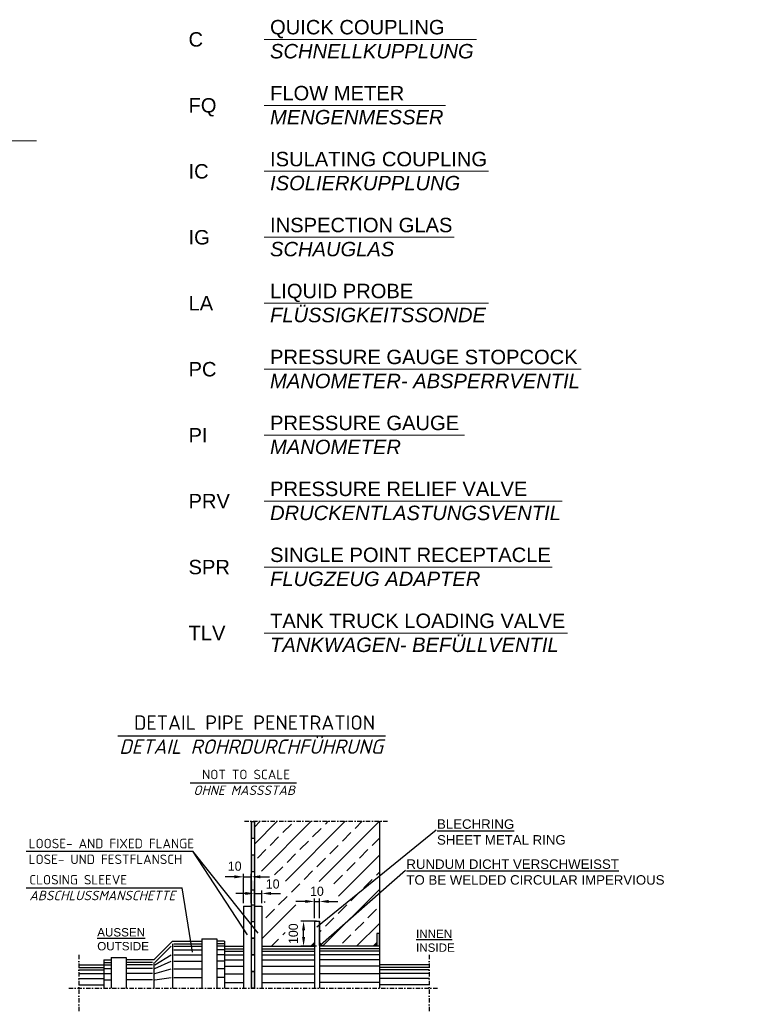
# Model space of a CAD drawing. Header units: millimetres. Extents: x 3814 to 923545, y -36595 to -4911.
# Tile 13 of 54: x 15013 to 17569, y -29905 to -26490. Entities that reach past the tile are written whole.
import ezdxf

# ---------------------------------------------------------------- set-up
doc = ezdxf.new("R2010")
doc.units = ezdxf.units.MM
doc.linetypes.add('DASHDOT', pattern=[1, 0.5, -0.25, 0, -0.25])
doc.layers.add('Beschriftung', color=7, linetype='Continuous', lineweight=9)
doc.layers.add('P------T2', color=7, linetype='Continuous', lineweight=18)
doc.layers.add('Rohrdurchführung mit Folienabdeckung', color=7, linetype='Continuous')
doc.styles.add('LBB3.5M1000', font='isocp.shx', dxfattribs={"height": 3.5})
doc.dimstyles.new('ISO-25', dxfattribs={"dimtxt": 2.5, "dimasz": 2.5, "dimexe": 1.25, "dimexo": 0.625, "dimtad": 1, "dimtxsty": 'Standard', "dimcen": 2.5, "dimadec": 0, "dimazin": 0, "dimtfac": 1, "dimtmove": 0, "dimatfit": 3, "dimfxl": 0, "dimarcsym": 0})

# ---------------------------------------------------------------- blocks, each defined once
blk = doc.blocks.new('*D86')
at = {"layer": 'DEFPOINTS', "color": 0, "transparency": 16777216}
for p in [(16052.7, -29548.4), (16035.3, -29616.8), (16052.7, -29616.8)]:
    blk.add_point(p, dxfattribs=at)
at = {"layer": 'Rohrdurchführung mit Folienabdeckung', "color": 0, "lineweight": -2, "transparency": 16777216}
for p, q in [((16035.3, -29606.8), (16035.3, -29538.4)), ((16052.7, -29606.8), (16052.7, -29538.4)), ((16003.3, -29548.4), (15971.3, -29548.4)), ((16035.3, -29548.4), (16052.7, -29548.4)), ((16084.7, -29548.4), (16116.7, -29548.4))]:
    blk.add_line(p, q, dxfattribs=at)
at = {"layer": 'Rohrdurchführung mit Folienabdeckung', "color": 0, "transparency": 16777216}
for points in [[(16003.3, -29543.1), (16003.3, -29553.7), (16035.3, -29548.4)], [(16084.7, -29543.1), (16084.7, -29553.7), (16052.7, -29548.4)]]:
    blk.add_solid(points, dxfattribs=at)
at = {"layer": 'Rohrdurchführung mit Folienabdeckung', "transparency": 16777216, "insert": (16044.1, -29513.2), "char_height": 32, "attachment_point": 5}
blk.add_mtext('10', dxfattribs=at)
blk = doc.blocks.new('*D87')
at = {"layer": 'DEFPOINTS', "color": 0, "transparency": 16777216}
for p in [(15997.7, -29616.8), (16052.7, -29616.8), (16052.7, -29703.5)]:
    blk.add_point(p, dxfattribs=at)
at = {"layer": 'Rohrdurchführung mit Folienabdeckung', "color": 0, "lineweight": -2, "transparency": 16777216}
for p, q in [((16042.7, -29616.8), (15987.7, -29616.8)), ((15997.7, -29671.5), (15997.7, -29648.8)), ((16042.7, -29703.5), (15987.7, -29703.5))]:
    blk.add_line(p, q, dxfattribs=at)
at = {"layer": 'Rohrdurchführung mit Folienabdeckung', "color": 0, "transparency": 16777216}
for points in [[(15992.4, -29648.8), (16003.1, -29648.8), (15997.7, -29616.8)], [(15992.4, -29671.5), (16003.1, -29671.5), (15997.7, -29703.5)]]:
    blk.add_solid(points, dxfattribs=at)
at = {"layer": 'Rohrdurchführung mit Folienabdeckung', "transparency": 16777216, "insert": (15962.3, -29660.2), "char_height": 32, "attachment_point": 5, "rotation": 90}
blk.add_mtext('100', dxfattribs=at)
blk = doc.blocks.new('*D88')
at = {"layer": 'DEFPOINTS', "color": 0, "transparency": 16777216}
for p in [(15815.7, -29462.9), (15789.7, -29564.8), (15815.7, -29564.8)]:
    blk.add_point(p, dxfattribs=at)
at = {"layer": 'Rohrdurchführung mit Folienabdeckung', "color": 0, "lineweight": -2, "transparency": 16777216}
for p, q in [((15757.7, -29462.9), (15725.7, -29462.9)), ((15789.7, -29554.8), (15789.7, -29452.9)), ((15789.7, -29462.9), (15815.7, -29462.9)), ((15815.7, -29554.8), (15815.7, -29452.9)), ((15847.7, -29462.9), (15879.7, -29462.9))]:
    blk.add_line(p, q, dxfattribs=at)
at = {"layer": 'Rohrdurchführung mit Folienabdeckung', "color": 0, "transparency": 16777216}
for points in [[(15757.7, -29457.5), (15757.7, -29468.2), (15789.7, -29462.9)], [(15847.7, -29457.5), (15847.7, -29468.2), (15815.7, -29462.9)]]:
    blk.add_solid(points, dxfattribs=at)
at = {"layer": 'Rohrdurchführung mit Folienabdeckung', "transparency": 16777216, "insert": (15758.9, -29426.1), "char_height": 32, "attachment_point": 5}
blk.add_mtext('10', dxfattribs=at)
blk = doc.blocks.new('*D89')
at = {"layer": 'DEFPOINTS', "color": 0, "transparency": 16777216}
for p in [(15853.3, -29520.6), (15827.3, -29564.8), (15853.3, -29564.8)]:
    blk.add_point(p, dxfattribs=at)
at = {"layer": 'Rohrdurchführung mit Folienabdeckung', "color": 0, "lineweight": -2, "transparency": 16777216}
for p, q in [((15827.3, -29554.8), (15827.3, -29510.6)), ((15853.3, -29554.8), (15853.3, -29510.6)), ((15795.3, -29520.6), (15763.3, -29520.6)), ((15827.3, -29520.6), (15853.3, -29520.6)), ((15885.3, -29520.6), (15917.3, -29520.6))]:
    blk.add_line(p, q, dxfattribs=at)
at = {"layer": 'Rohrdurchführung mit Folienabdeckung', "color": 0, "transparency": 16777216}
for points in [[(15795.3, -29515.3), (15795.3, -29525.9), (15827.3, -29520.6)], [(15885.3, -29515.3), (15885.3, -29525.9), (15853.3, -29520.6)]]:
    blk.add_solid(points, dxfattribs=at)
at = {"layer": 'Rohrdurchführung mit Folienabdeckung', "transparency": 16777216, "insert": (15890.6, -29487.9), "char_height": 32, "attachment_point": 5}
blk.add_mtext('10', dxfattribs=at)

msp = doc.modelspace()

# ---------------------------------------------------------------- hatches: boundary and pattern name
at = {"layer": 'Rohrdurchführung mit Folienabdeckung'}
h = msp.add_hatch(color=256, dxfattribs=at)
h.paths.add_polyline_path([(15827.28688, -29560.47574), (15815.72947, -29560.47574), (15815.72947, -29618.26277), (15827.28688, -29618.26277)])
h.paths.add_polyline_path([(15827.28688, -29476.61312), (15815.72947, -29474.68687), (15815.72947, -29508.46742), (15827.28688, -29508.46742)])
h.paths.add_polyline_path([(15827.28688, -29387.11468), (15819.45829, -29387.11468), (15815.72947, -29387.11468), (15815.72947, -29444.9017), (15827.28688, -29444.9017)])
h.paths.add_polyline_path([(15827.28688, -29271.54064), (15815.72947, -29271.54064), (15815.72947, -29329.32766), (15827.28688, -29329.32766)])
h = msp.add_hatch(dxfattribs=at)
h.set_pattern_fill('ANSI33', color=256, scale=13.151933)
h.set_pattern_definition([(45, (16043.99, -29486.83), (-59.054, 59.054), []), (45, (16103.04, -29486.83), (-59.054, 59.054), [41.757, -20.879])])
h.paths.add_polyline_path([(16260.69069, -29658.96101), (16252.02264, -29658.96101), (16252.02264, -29691.26858), (16239.76486, -29703.52752), (16064.91751, -29703.52752), (16052.65857, -29691.26858), (16052.65857, -29611.19032), (16074.22194, -29578.23594), (16116.79605, -29558.63028), (16119.30028, -29525.25874), (16103.85673, -29513.57885), (16070.90522, -29477.9167), (16015.39402, -29480.05063), (15973.76071, -29510.99021), (15964.15303, -29553.66573), (15987.63861, -29576.07028), (15968.42323, -29602.74252), (15939.5998, -29624.08028), (15931.05976, -29669.95635), (15931.05976, -29703.52752), (15853.29104, -29703.52752), (15853.29104, -29564.83866), (15862.96474, -29548.87002), (15894.702, -29543.75425), (15916.71332, -29531.98783), (15928.48689, -29512.54748), (15928.48689, -29491.57261), (15936.78483, -29479.56861), (15912.33605, -29460.2786), (15887.24416, -29453.8486), (15850.57156, -29442.91756), (15827.28688, -29450.07421), (15827.28688, -29270.12485), (16260.69069, -29270.12485)])
at = {"layer": 'Rohrdurchführung mit Folienabdeckung', "ltscale": 0.001}
h = msp.add_hatch(color=256, dxfattribs=at)
h.paths.add_polyline_path([(15827.28688, -29733.83681), (15815.72947, -29733.83681), (15815.72947, -29676.04979), (15827.28688, -29676.04979)])
h.paths.add_polyline_path([(15827.28688, -29849.41085), (15815.72947, -29849.41085), (15815.72947, -29791.62383), (15827.28688, -29791.62383)])

# ---------------------------------------------------------------- linework, layer by layer
at = {"layer": 'P------T2', "color": 7}
for p, q in [((15861.55634, -26557.95288), (16598.06185, -26557.95288)), ((15861.55634, -26786.76057), (16490.26754, -26786.76057)), ((14239.8028, -26909.79837), (15071.18237, -26909.79837)), ((15861.55634, -27015.56827), (16639.73794, -27015.56827)), ((15861.55634, -27244.37596), (16520.21029, -27244.37596)), ((15861.55634, -27473.18366), (16639.98187, -27473.18366)), ((15861.55634, -27701.99135), (16961.06363, -27701.99135)), ((15861.55634, -27930.79905), (16555.86811, -27930.79905)), ((15861.55634, -28159.60674), (16895.31386, -28159.60674)), ((15861.55634, -28388.41444), (16860.17397, -28388.41444)), ((15861.55634, -28617.22213), (16913.80862, -28617.22213))]:
    msp.add_line(p, q, dxfattribs=at)
at = {"layer": 'Rohrdurchführung mit Folienabdeckung'}
for p, q in [((15353.09043, -28973.94836), (16282.19299, -28973.94836)), ((15604.06815, -29136.38528), (15972.69217, -29136.38528)), ((15035.2936, -29374.11333), (15613.39021, -29374.11333)), ((15839.77554, -29658.59422), (15613.39021, -29374.11333)), ((15803.52541, -29663.68899), (15613.39021, -29374.11333)), ((16260.69069, -29440.53285), (16260.69069, -29494.12669)), ((15034.84642, -29501.11239), (15576.13078, -29501.11239)), ((15612.36197, -29724.37248), (15576.13078, -29501.11239)), ((16052.65857, -29701.07503), (16052.65857, -29616.84698))]:
    msp.add_line(p, q, dxfattribs=at)
at = {"layer": 'Rohrdurchführung mit Folienabdeckung', "linetype": 'DASHDOT', "ltscale": 30}
for p, q in [((15792.61467, -29270.12485), (16295.36291, -29270.12485)), ((15217.76324, -29733.77902), (15217.76324, -29965.04268)), ((16434.05176, -29733.77902), (16434.05176, -29965.04268)), ((15183.09103, -29849.41085), (16468.72397, -29849.41085))]:
    msp.add_line(p, q, dxfattribs=at)
at = {"layer": 'Rohrdurchführung mit Folienabdeckung', "color": 7, "ltscale": 10}
for p, q in [((15815.72947, -29270.12485), (15815.72947, -29849.41085)), ((15827.28688, -29270.12485), (15827.28688, -29849.41085)), ((16260.69069, -29270.12485), (16260.69069, -29849.41085)), ((16457.88557, -29301.48005), (16043.95238, -29637.42725)), ((16351.16204, -29440.53285), (16057.03703, -29700.53299)), ((15789.72531, -29564.83866), (15815.72947, -29564.83866)), ((15789.72531, -29564.83866), (15789.72531, -29849.41085)), ((15827.28688, -29564.83866), (15853.29104, -29564.83866)), ((15853.29104, -29564.83866), (15853.29104, -29849.41085)), ((16035.32247, -29616.84698), (16035.32247, -29849.41085)), ((16035.32247, -29616.84698), (16052.65857, -29616.84698)), ((16052.65857, -29616.84698), (16052.65857, -29849.41085)), ((15645.25776, -29677.52336), (15697.26608, -29677.52336)), ((15645.25776, -29677.52336), (15645.25776, -29849.41085)), ((15697.26608, -29677.52336), (15697.26608, -29849.41085)), ((16260.69069, -29658.96101), (16252.02264, -29658.96101)), ((16252.02264, -29658.96101), (16252.02264, -29703.52752)), ((16260.69069, -29703.52752), (16260.69069, -29658.96101)), ((15542.72856, -29686.19141), (15477.80484, -29751.11513)), ((15482.13887, -29759.78318), (15538.39453, -29703.52752)), ((15542.72856, -29686.19141), (15645.25776, -29686.19141)), ((15542.72856, -29694.85946), (15542.72856, -29849.41085)), ((15547.06259, -29694.85946), (15645.25776, -29694.85946)), ((15547.06259, -29703.52752), (15645.25776, -29703.52752)), ((15723.27024, -29686.19141), (15697.26608, -29686.19141)), ((15723.27024, -29694.85946), (15697.26608, -29694.85946)), ((15723.27024, -29703.52752), (15697.26608, -29703.52752)), ((15723.27024, -29686.19141), (15723.27024, -29849.41085)), ((15723.27024, -29703.52752), (15789.72531, -29703.52752)), ((15723.27024, -29712.19557), (15789.72531, -29712.19557)), ((15853.29104, -29703.52752), (16035.32247, -29703.52752)), ((15853.29104, -29712.19557), (16035.32247, -29712.19557)), ((16023.06468, -29703.52752), (16035.32247, -29691.26858)), ((16027.96733, -29703.52752), (16035.32247, -29696.17238)), ((16032.86999, -29703.52752), (16035.32247, -29701.07503)), ((16064.91751, -29703.52752), (16052.65857, -29691.26858)), ((16060.01371, -29703.52752), (16052.65857, -29696.17238)), ((16055.11105, -29703.52752), (16052.65857, -29701.07503)), ((16260.69069, -29703.52752), (16052.65857, -29703.52752)), ((16260.69069, -29712.19557), (16052.65857, -29712.19557)), ((16239.76486, -29703.52752), (16252.02264, -29691.26858)), ((16244.66751, -29703.52752), (16252.02264, -29696.17238)), ((16249.57016, -29703.52752), (16252.02264, -29701.07503)), ((15330.44794, -29742.44707), (15382.45626, -29742.44707)), ((15330.44794, -29742.44707), (15330.44794, -29849.41085)), ((15382.45626, -29742.44707), (15382.45626, -29849.41085)), ((15482.13887, -29768.45123), (15538.39453, -29733.8657)), ((15547.06259, -29716.5296), (15645.25776, -29716.5296)), ((15547.06259, -29733.8657), (15645.25776, -29733.8657)), ((15723.27024, -29716.5296), (15697.26608, -29716.5296)), ((15723.27024, -29733.8657), (15697.26608, -29733.8657)), ((15723.27024, -29720.86362), (15789.72531, -29720.86362)), ((15723.27024, -29733.8657), (15789.72531, -29733.8657)), ((15853.29104, -29720.86362), (16035.32247, -29720.86362)), ((15853.29104, -29733.8657), (16035.32247, -29733.8657)), ((16260.69069, -29720.86362), (16052.65857, -29720.86362)), ((16260.69069, -29733.8657), (16052.65857, -29733.8657)), ((15217.76324, -29768.45123), (15304.44378, -29768.45123)), ((15217.76324, -29777.11929), (15304.44378, -29777.11929)), ((15304.44378, -29751.11513), (15330.44794, -29751.11513)), ((15304.44378, -29751.11513), (15304.44378, -29849.41085)), ((15304.44378, -29759.78318), (15330.44794, -29759.78318)), ((15304.44378, -29768.45123), (15330.44794, -29768.45123)), ((15304.44378, -29781.45331), (15330.44794, -29781.45331)), ((15477.80484, -29751.11513), (15382.45626, -29751.11513)), ((15473.47081, -29759.78318), (15382.45626, -29759.78318)), ((15473.47081, -29768.45123), (15382.45626, -29768.45123)), ((15473.47081, -29781.45331), (15382.45626, -29781.45331)), ((15477.80484, -29759.78318), (15477.80484, -29849.41085)), ((15482.13887, -29781.45331), (15538.39453, -29755.53583)), ((15482.13887, -29798.78942), (15538.39453, -29781.53999)), ((15547.06259, -29755.53583), (15645.25776, -29755.53583)), ((15547.06259, -29781.53999), (15645.25776, -29781.53999)), ((15723.27024, -29755.53583), (15697.26608, -29755.53583)), ((15723.27024, -29781.53999), (15697.26608, -29781.53999)), ((15723.27024, -29751.20181), (15789.72531, -29751.20181)), ((15723.27024, -29772.87194), (15789.72531, -29772.87194)), ((15853.29104, -29751.20181), (16035.32247, -29751.20181)), ((15853.29104, -29772.87194), (16035.32247, -29772.87194)), ((16260.69069, -29751.20181), (16052.65857, -29751.20181)), ((16260.69069, -29772.87194), (16052.65857, -29772.87194)), ((16434.05176, -29768.45123), (16260.69069, -29768.45123)), ((16434.05176, -29777.11929), (16260.69069, -29777.11929)), ((15217.76324, -29785.78734), (15304.44378, -29785.78734)), ((15217.76324, -29798.78942), (15304.44378, -29798.78942)), ((15217.76324, -29816.12553), (15304.44378, -29816.12553)), ((15304.44378, -29798.78942), (15330.44794, -29798.78942)), ((15473.47081, -29798.78942), (15382.45626, -29798.78942)), ((15482.13887, -29820.45955), (15538.39453, -29811.87818)), ((15547.06259, -29811.87818), (15645.25776, -29811.87818)), ((15723.27024, -29811.87818), (15697.26608, -29811.87818)), ((15723.27024, -29798.8761), (15789.72531, -29798.8761)), ((15853.29104, -29798.8761), (16035.32247, -29798.8761)), ((16260.69069, -29798.8761), (16052.65857, -29798.8761)), ((16434.05176, -29785.78734), (16260.69069, -29785.78734)), ((16434.05176, -29798.78942), (16260.69069, -29798.78942)), ((16434.05176, -29816.12553), (16260.69069, -29816.12553)), ((15217.76324, -29837.79566), (15304.44378, -29837.79566)), ((15304.44378, -29820.45955), (15330.44794, -29820.45955)), ((15473.47081, -29820.45955), (15382.45626, -29820.45955)), ((15723.27024, -29829.21429), (15789.72531, -29829.21429)), ((15853.29104, -29829.21429), (16035.32247, -29829.21429)), ((16260.69069, -29829.21429), (16052.65857, -29829.21429)), ((16434.05176, -29837.79566), (16260.69069, -29837.79566))]:
    msp.add_line(p, q, dxfattribs=at)
at = {"layer": 'Rohrdurchführung mit Folienabdeckung', "ltscale": 0.001}
for p, q in [((15815.72947, -29270.12485), (15815.72947, -29849.41085)), ((15815.72947, -29270.12485), (15815.72947, -29849.41085)), ((15815.72947, -29270.12485), (15815.72947, -29482.14768)), ((15815.72947, -29271.54064), (15827.28688, -29271.54064)), ((15827.28688, -29270.12485), (15827.28688, -29849.41085)), ((15827.28688, -29270.12485), (15827.28688, -29482.14768)), ((15815.72947, -29329.32766), (15827.28688, -29329.32766)), ((15815.72947, -29387.11468), (15827.28688, -29387.11468)), ((15815.72947, -29444.9017), (15827.28688, -29444.9017)), ((15815.72947, -29508.46742), (15827.28688, -29508.46742)), ((15815.72947, -29560.47574), (15827.28688, -29560.47574)), ((15815.72947, -29618.26277), (15827.28688, -29618.26277)), ((15827.28688, -29675.8584), (15815.72947, -29675.8584)), ((15815.72947, -29676.04979), (15827.28688, -29676.04979)), ((15827.28688, -29733.64542), (15815.72947, -29733.64542)), ((15815.72947, -29733.83681), (15827.28688, -29733.83681)), ((15815.72947, -29791.62383), (15827.28688, -29791.62383)), ((15827.28688, -29791.62383), (15815.72947, -29791.62383)), ((15815.72947, -29837.85345), (15815.72947, -29849.41085)), ((15815.72947, -29849.41085), (15827.28688, -29849.41085)), ((15827.28688, -29849.41085), (15815.72947, -29849.41085))]:
    msp.add_line(p, q, dxfattribs=at)

# ---------------------------------------------------------------- texts
at = {"layer": 'Beschriftung', "char_height": 50, "attachment_point": 1, "style": 'LBB3.5M1000'}
for s, insert, width in [('{\\fArial|b0|i0|c0|p34;QUICK COUPLING\\P\\fArial|b0|i1|c0|p34;SCHNELLKUPPLUNG\\H1.0215x; }', (15881.52506, -26490.43862), 1087.8378799), ('{\\fArial|b0|i0|c0|p34;C}', (15598.58269, -26532.89675), 158.795073), ('{\\fArial|b0|i0|c0|p34;FLOW METER\\P\\fArial|b0|i1|c0|p34;MENGENMESSER\\H1.0215x; }', (15881.52506, -26719.24632), 1087.8378799), ('{\\fArial|b0|i0|c0|p34;FQ}', (15598.58269, -26761.70444), 158.795073), ('{\\fArial|b0|i0|c0|p34;ISULATING COUPLING\\P\\fArial|b0|i1|c0|p34;ISOLIERKUPPLUNG\\H1.0215x; }', (15881.52506, -26948.05401), 1087.8378799), ('{\\fArial|b0|i0|c0|p34;IC}', (15598.58269, -26990.51214), 158.795073), ('{\\fArial|b0|i0|c0|p34;INSPECTION GLAS\\P\\fArial|b0|i1|c0|p34;SCHAUGLAS\\H1.0215x; }', (15881.52506, -27176.86171), 1087.8378799), ('{\\fArial|b0|i0|c0|p34;IG}', (15598.58269, -27219.31983), 158.795073), ('{\\fArial|b0|i0|c0|p34;LIQUID PROBE\\P\\fArial|b0|i1|c0|p34;FLÜSSIGKEITSSONDE\\H1.2057x; }', (15881.52506, -27405.6694), 1087.8378799), ('{\\fArial|b0|i0|c0|p34;LA}', (15598.58269, -27448.12753), 158.795073), ('{\\fArial|b0|i0|c0|p34;PRESSURE GAUGE STOPCOCK\\P\\fArial|b0|i1|c0|p34;MANOMETER- ABSPERRVENTIL\\H1.0215x; }', (15881.52506, -27634.4771), 1087.8378799), ('{\\fArial|b0|i0|c0|p34;PC}', (15598.58269, -27676.93522), 158.795073), ('{\\fArial|b0|i0|c0|p34;PRESSURE GAUGE\\P\\fArial|b0|i1|c0|p34;MANOMETER\\H1.0213x; }', (15881.52506, -27863.28479), 1087.8378799), ('{\\fArial|b0|i0|c0|p34;PI}', (15598.58269, -27905.74292), 158.795073), ('{\\fArial|b0|i0|c0|p34;PRESSURE RELIEF VALVE\\P\\fArial|b0|i1|c0|p34;DRUCKENTLASTUNGSVENTIL\\H1.0213x; }', (15881.52506, -28092.09249), 1087.8378799), ('{\\fArial|b0|i0|c0|p34;PRV}', (15598.58269, -28134.55061), 158.795073), ('{\\fArial|b0|i0|c0|p34;SINGLE POINT RECEPTACLE\\P\\fArial|b0|i1|c0|p34;FLUGZEUG ADAPTER\\H1.0215x; }', (15881.52506, -28320.90018), 1087.8378799), ('{\\fArial|b0|i0|c0|p34;SPR}', (15598.58269, -28363.3583), 158.795073), ('{\\fArial|b0|i0|c0|p34;TANK TRUCK LOADING VALVE\\P\\fArial|b0|i1|c0|p34;TANKWAGEN- BEFÜLLVENTIL\\H1.2057x; }', (15881.52506, -28549.70788), 1087.8378799), ('{\\fArial|b0|i0|c0|p34;TLV}', (15598.58269, -28592.166), 158.795073), ('\\pi72.907;{\\fISOCPEUR|b0|i0|c0|p34;DETAIL PIPE PENETRATION\\P\\pi21.638;\\fISOCPEUR|b0|i1|c0|p34;DETAIL ROHRDURCHFÜHRUNG}', (15336.38916, -28903.00331), 945.8132201)]:
    msp.add_mtext(s, dxfattribs=dict(at, insert=insert, width=width))
at = {"layer": 'Rohrdurchführung mit Folienabdeckung', "attachment_point": 1}
for s, insert, char_height, width in [('\\pi53.875;{\\fISOCPEUR|b0|i0|c0|p34;NOT TO SCALE\\P\\pi23.623;\\fISOCPEUR|b0|i1|c0|p34;OHNE MASSSTAB}', (15591.77383, -29091.42007), 32.8798337, 397.0916206), ('{\\fArial|b0|i0|c0|p34;\\LBLECHRING              \\P\\lSHEET METAL RING}', (16460.77244, -29263.514), 32.8798337, 552.7106147), ('{\\fISOCPEUR|b0|i0|c0|p34;LOOSE- AND FIXED FLANGE \\L  \\P\\lLOSE- UND FESTFLANSCH}', (15043.94943, -29330.97888), 32.8798337, 552.7106147), ('{\\fArial|b0|i0|c0|p34;\\LRUNDUM DICHT VERSCHWEISST            \\P\\lTO BE WELDED CIRCULAR IMPERVIOUS}', (16354.51241, -29402.46026), 32.8798337, 1007.0111445), ('{\\fISOCPEUR|b0|i0|c0|p34;CLOSING SLEEVE\\L\\P\\fISOCPEUR|b0|i1|c0|p34;\\lABSCHLUSSMANSCHETTE}', (15046.28319, -29456.53121), 32.8798337, 552.7106147), ('{\\fArial|b0|i0|c0|p34;\\LAUSSEN\\P\\lOUTSIDE}', (15281.77566, -29640.91831), 28.8935107, 162.9367378), ('{\\fArial|b0|i0|c0|p34;\\LINNEN\\P\\lINSIDE}', (16387.97642, -29646.0412), 28.8935107, 132.1182434)]:
    msp.add_mtext(s, dxfattribs=dict(at, insert=insert, char_height=char_height, width=width))

# ---------------------------------------------------------------- dimensions: what is measured, and where the dimension line sits
at = {"layer": 'Rohrdurchführung mit Folienabdeckung'}
for base, p1, p2, picture, middle in [((15815.72947, -29462.86533), (15789.72531, -29564.83866), (15815.72947, -29564.83866), '*D88', (15758.93216, -29426.08454)), ((15853.29104, -29520.58695), (15827.28688, -29564.83866), (15853.29104, -29564.83866), '*D89', (15890.64793, -29487.86134)), ((16052.65857, -29548.41426), (16035.32247, -29616.84698), (16052.65857, -29616.84698), '*D86', (16044.06604, -29513.24756))]:
    dim = msp.add_linear_dim(base=base, p1=p1, p2=p2, text='10', dimstyle='ISO-25', override={"dimtxt": 32, "dimasz": 32, "dimexe": 10, "dimexo": 10, "dimclrt": 256, "dimtix": 1, "dimtmove": 2}, dxfattribs=at)
    dim.commit()
    dim.dimension.update_dxf_attribs({"geometry": picture, "text_midpoint": middle, "dimtype": 160})
dim = msp.add_linear_dim(base=(15997.74746, -29616.84698), p1=(16052.65857, -29703.52752), p2=(16052.65857, -29616.84698), angle=90, text='100', dimstyle='ISO-25', override={"dimtxt": 32, "dimasz": 32, "dimexe": 10, "dimexo": 10, "dimclrt": 256, "dimtix": 1, "dimtmove": 2}, dxfattribs=at)
dim.commit()
dim.dimension.update_dxf_attribs({"geometry": '*D87', "text_midpoint": (15962.34489, -29660.18725), "dimtype": 160})

doc.saveas('drawing.dxf')
